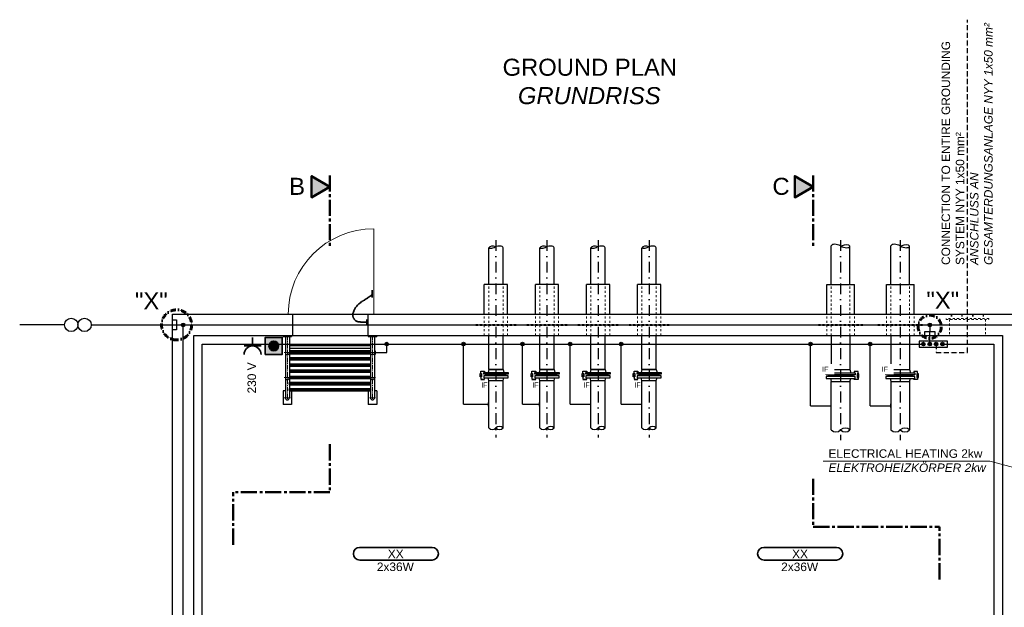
# Model space of a CAD drawing. Header units: millimetres. Extents: x -33264 to 5161179, y -3824 to 50989.
# Tile 3 of 25: x -33124 to -21556, y 6806 to 13707. Entities that reach past the tile are written whole.
import ezdxf

# ---------------------------------------------------------------- set-up
doc = ezdxf.new("R2010")
doc.units = ezdxf.units.MM
for name, pattern in [('ACAD_ISO10W100', [18, 12, -3, 0, -3]), ('ACAD_ISO12W100', [21, 12, -3, 0, -3, 0, -3]), ('DASHDOT', [25.4, 12.7, -6.35, 0, -6.35]), ('JIS_02_1.0', [2, 1, -1]), ('MITTE2', [28.575, 19.05, -3.175, 3.175, -3.175])]:
    doc.linetypes.add(name, pattern=pattern)
for name, color, linetype, lineweight in [('Beleuchtung', 5, 'ACAD_ISO12W100', 35), ('Elektroinstallation', 7, 'Continuous', 35), ('H01N2 1x50', 4, 'Continuous', 35), ('NYY 1x50_2', 3, 'ACAD_ISO10W100', 18), ('Trennstelle', 36, 'Continuous', 35), ('verz. Bandstahl 30x3_5mm auf Putz', 1, 'GRENZE1', 35), ('verz. Bandstahl 30x3_5mm im Beton', 5, 'GRENZE1', 35)]:
    doc.layers.add(name, color=color, linetype=linetype, lineweight=lineweight)
for name, color, linetype in [('Beschriftung', 7, 'Continuous'), ('P-MU150AUSL', 7, 'Continuous'), ('P-MU200AUSL', 7, 'Continuous'), ('P-MU200EINL', 7, 'Continuous')]:
    doc.layers.add(name, color=color, linetype=linetype)
doc.styles.add('LBB3.5M1000', font='isocp.shx', dxfattribs={"height": 3.5})
doc.linetypes.add('GRENZE1', pattern='A,6.35,-2.54,[133,ltypeshp.shx,S=2.54,R=0,X=-2.54,Y=0],-2.54,25.4', length=36.83)
pattern_1 = [(0, (17590.4024, 13641.809), (0, 3.175), []), (60, (17590.4024, 13641.809), (-2.74963066, 1.5875), []), (120, (17590.4024, 13641.809), (-2.74963066, -1.5875), [])]

msp = doc.modelspace()

# ---------------------------------------------------------------- hatches: boundary and pattern name
h = msp.add_hatch(color=256)
h.dxf.hatch_style = 1
h.paths.add_polyline_path([(-29478.506, 11745.341), (-29694.911, 11870.282), (-29694.911, 11620.4)])
h = msp.add_hatch(color=256)
h.dxf.hatch_style = 1
h.paths.add_polyline_path([(-23801.281, 11745.341), (-24017.686, 11870.282), (-24017.686, 11620.4)])
h = msp.add_hatch(color=256)
h.dxf.hatch_style = 1
edge = h.paths.add_edge_path()
edge.add_arc((-22506.962, 9897.38), 21.435, 90, 450)
h = msp.add_hatch(color=256)
h.dxf.hatch_style = 1
edge = h.paths.add_edge_path()
edge.add_arc((-22432.123, 9897.38), 21.435, 90, 450)
h = msp.add_hatch(color=256)
h.dxf.hatch_style = 1
edge = h.paths.add_edge_path()
edge.add_arc((-22357.225, 9897.38), 21.435, 90, 450, ccw=False)
h = msp.add_hatch(color=256)
h.dxf.hatch_style = 1
edge = h.paths.add_edge_path()
edge.add_arc((-22282.386, 9897.38), 21.435, 90, 450, ccw=False)
at = {"lineweight": 5}
h = msp.add_hatch(dxfattribs=at)
h.set_pattern_fill('NET3', color=256)
h.set_pattern_definition([(0, (21086.1112, 12941.685), (0, 3.175), []), (60, (21086.1112, 12941.685), (-2.74963066, 1.5875), []), (120, (21086.1112, 12941.685), (-2.74963066, -1.5875), [])])
h.paths.add_polyline_path([(-23478.506, 9535.38), (-23623.372, 9535.38), (-23623.372, 9518.38), (-23478.506, 9518.38)])
h.paths.add_polyline_path([(-23333.64, 9535.38), (-23478.506, 9535.38), (-23478.506, 9518.38), (-23333.64, 9518.38)])
h = msp.add_hatch(color=256)
h.dxf.hatch_style = 1
h.paths.add_polyline_path([(-23273.636, 9533.127), (-23279.047, 9523.756), (-23268.226, 9523.756)])
h = msp.add_hatch(dxfattribs=at)
h.set_pattern_fill('NET3', color=256)
h.set_pattern_definition([(0, (21786.1112, 12941.685), (0, 3.175), []), (60, (21786.1112, 12941.685), (-2.74963066, 1.5875), []), (120, (21786.1112, 12941.685), (-2.74963066, -1.5875), [])])
h.paths.add_polyline_path([(-22778.506, 9535.38), (-22923.372, 9535.38), (-22923.372, 9518.38), (-22778.506, 9518.38)])
h.paths.add_polyline_path([(-22633.64, 9535.38), (-22778.506, 9535.38), (-22778.506, 9518.38), (-22633.64, 9518.38)])
h = msp.add_hatch(color=256)
h.dxf.hatch_style = 1
h.paths.add_polyline_path([(-22573.636, 9533.127), (-22579.047, 9523.756), (-22568.226, 9523.756)])
at = {"layer": 'Elektroinstallation'}
h = msp.add_hatch(color=2, dxfattribs=at)
h.dxf.hatch_style = 1
h.paths.add_polyline_path([(-30038.209, 9975.168), (-30238.209, 9975.168), (-30238.209, 9775.168), (-30038.209, 9775.168)])
h.paths.add_polyline_path([(-30081.536, 9875.168, -1), (-30194.881, 9875.168, -1)], flags=16)
at = {"layer": 'Elektroinstallation', "true_color": 0xa02128}
h = msp.add_hatch(color=244, dxfattribs=at)
h.dxf.hatch_style = 1
edge = h.paths.add_edge_path()
edge.add_arc((-30138.209, 9875.168), 56.673, 0, 360)
at = {"layer": 'verz. Bandstahl 30x3_5mm auf Putz', "lineweight": -3}
h = msp.add_hatch(color=256, dxfattribs=at)
h.dxf.hatch_style = 1
edge = h.paths.add_edge_path()
edge.add_arc((-28811.868, 9897.38), 21.435, 0, 360)
h = msp.add_hatch(color=256, dxfattribs=at)
h.dxf.hatch_style = 1
edge = h.paths.add_edge_path()
edge.add_arc((-27908.388, 9897.38), 21.435, 0, 360)
h = msp.add_hatch(color=256, dxfattribs=at)
h.dxf.hatch_style = 1
edge = h.paths.add_edge_path()
edge.add_arc((-27217.649, 9897.38), 21.435, 0, 360)
h = msp.add_hatch(color=256, dxfattribs=at)
h.dxf.hatch_style = 1
edge = h.paths.add_edge_path()
edge.add_arc((-26656.537, 9897.38), 21.435, 0, 360)
h = msp.add_hatch(color=256, dxfattribs=at)
h.dxf.hatch_style = 1
edge = h.paths.add_edge_path()
edge.add_arc((-26056.537, 9897.38), 21.435, 0, 360)
h = msp.add_hatch(color=256, dxfattribs=at)
h.dxf.hatch_style = 1
edge = h.paths.add_edge_path()
edge.add_arc((-23831.937, 9897.38), 21.435, 0, 360)
h = msp.add_hatch(color=256, dxfattribs=at)
h.dxf.hatch_style = 1
edge = h.paths.add_edge_path()
edge.add_arc((-23131.937, 9897.38), 21.435, 0, 360)
at = {"layer": 'verz. Bandstahl 30x3_5mm im Beton', "lineweight": -3, "ltscale": 20}
h = msp.add_hatch(color=256, dxfattribs=at)
h.dxf.hatch_style = 1
edge = h.paths.add_edge_path()
edge.add_arc((-31203.506, 10122.38), 21.435, 0, 360)
h = msp.add_hatch(color=256, dxfattribs=at)
h.dxf.hatch_style = 1
edge = h.paths.add_edge_path()
edge.add_arc((-22432.123, 10122.38), 21.435, 270, 630, ccw=False)

# ---------------------------------------------------------------- linework, layer by layer
at = {"linetype": 'MITTE2', "lineweight": 50, "ltscale": 10}
for p, q in [((-29478.506, 11878.366), (-29478.506, 11022.658)), ((-23801.281, 11878.366), (-23801.281, 11022.658)), ((-29478.506, 8722.01), (-29478.506, 8157.24)), ((-23801.281, 8316.026), (-23801.281, 7751.256)), ((-30616.006, 7540.171), (-30616.006, 8157.24)), ((-29478.506, 8157.24), (-30616.006, 8157.24)), ((-23801.281, 7751.256), (-22317.22, 7751.256)), ((-22317.22, 7134.187), (-22317.22, 7751.256))]:
    msp.add_line(p, q, dxfattribs=at)
at = {"color": 251, "lineweight": 5}
msp.add_line((-28963.506, 10247.38), (-28963.506, 11252.38), dxfattribs=at)
at = {"linetype": 'JIS_02_1.0', "lineweight": 18, "ltscale": 25}
for p, q in [((-27612.656, 9997.38), (-27612.656, 10597.38)), ((-27444.356, 9997.38), (-27444.356, 10597.38)), ((-27012.656, 9997.38), (-27012.656, 10597.38)), ((-26844.356, 9997.38), (-26844.356, 10597.38)), ((-26412.656, 9997.38), (-26412.656, 10597.38)), ((-26244.356, 9997.38), (-26244.356, 10597.38)), ((-25812.656, 9997.38), (-25812.656, 10597.38)), ((-25644.356, 9997.38), (-25644.356, 10597.38)), ((-23588.056, 9997.38), (-23588.056, 10597.38)), ((-23368.956, 9997.38), (-23368.956, 10597.38)), ((-22888.056, 9997.38), (-22888.056, 10597.38)), ((-22668.956, 9997.38), (-22668.956, 10597.38)), ((-27665.006, 9997.38), (-27665.006, 10247.38)), ((-27392.006, 9997.38), (-27392.006, 10247.38)), ((-27065.006, 9997.38), (-27065.006, 10247.38)), ((-26792.006, 9997.38), (-26792.006, 10247.38)), ((-26465.006, 9997.38), (-26465.006, 10247.38)), ((-26192.006, 9997.38), (-26192.006, 10247.38)), ((-25865.006, 9997.38), (-25865.006, 10247.38)), ((-25592.006, 9997.38), (-25592.006, 10247.38)), ((-23640.456, 9997.38), (-23640.456, 10247.38)), ((-23316.556, 9997.38), (-23316.556, 10247.38)), ((-22940.456, 9997.38), (-22940.456, 10247.38)), ((-22616.556, 9997.38), (-22616.556, 10247.38)), ((-22198.506, 10187.38), (-22198.506, 9997.38)), ((-22178.506, 10247.38), (-22178.506, 10197.38)), ((-22173.506, 10247.38), (-22173.506, 10197.38)), ((-22054.34, 10247.38), (-22054.34, 10197.38)), ((-22049.34, 10247.38), (-22049.34, 10197.38)), ((-21927.672, 10247.38), (-21927.672, 10197.38)), ((-21922.672, 10247.38), (-21922.672, 10197.38)), ((-21803.506, 10247.38), (-21803.506, 10197.38)), ((-21798.506, 10247.38), (-21798.506, 10197.38)), ((-21778.506, 10187.38), (-21778.506, 9997.38)), ((-23216.556, 10127.38), (-23740.456, 10127.38)), ((-23740.456, 10117.38), (-23740.456, 10127.38)), ((-23216.556, 10117.38), (-23740.456, 10117.38)), ((-23216.556, 10117.38), (-23216.556, 10127.38)), ((-22516.556, 10127.38), (-23040.456, 10127.38)), ((-23040.456, 10117.38), (-23040.456, 10127.38)), ((-22516.556, 10117.38), (-23040.456, 10117.38)), ((-22516.556, 10117.38), (-22516.556, 10127.38))]:
    msp.add_line(p, q, dxfattribs=at)
for p, q in [((-31328.506, -502.62), (-31328.506, 10247.38)), ((-31328.506, 10247.38), (-21328.506, 10247.38)), ((-29913.506, 9997.38), (-29913.506, 10247.38)), ((-29028.506, 9997.38), (-29028.506, 10247.38)), ((-31078.506, 9997.38), (-21578.506, 9997.38)), ((-31078.506, -252.62), (-31078.506, 9997.38)), ((-30028.506, 9997.38), (-30028.506, 9987.38)), ((-30028.506, 9987.38), (-29928.506, 9987.38)), ((-30002.656, 9987.38), (-30002.656, 9266.88)), ((-29954.356, 9987.38), (-29954.356, 9505.38)), ((-29928.506, 9997.38), (-29928.506, 9987.38)), ((-29028.506, 9997.38), (-29028.506, 9987.38)), ((-29028.506, 9987.38), (-28928.506, 9987.38)), ((-29002.656, 9987.38), (-29002.656, 9449.022)), ((-28954.356, 9987.38), (-28954.356, 9266.88)), ((-28928.506, 9997.38), (-28928.506, 9987.38)), ((-21578.506, 9997.38), (-21578.506, -1952.62)), ((-29002.656, 9877.53), (-29954.356, 9877.53)), ((-29002.656, 9847.38), (-29954.356, 9847.38)), ((-29002.656, 9817.23), (-29954.356, 9817.23)), ((-29954.356, 9811.522), (-29002.656, 9811.522)), ((-29954.356, 9797.38), (-29002.656, 9797.38)), ((-29954.356, 9783.237), (-29002.656, 9783.237)), ((-29954.356, 9739.022), (-29002.656, 9739.022)), ((-29954.356, 9724.88), (-29002.656, 9724.88)), ((-29954.356, 9710.737), (-29002.656, 9710.737)), ((-29954.356, 9666.522), (-29002.656, 9666.522)), ((-29954.356, 9652.38), (-29002.656, 9652.38)), ((-29954.356, 9638.237), (-29002.656, 9638.237)), ((-29954.356, 9594.022), (-29002.656, 9594.022)), ((-29954.356, 9579.88), (-29002.656, 9579.88)), ((-29954.356, 9565.737), (-29002.656, 9565.737)), ((-29954.356, 9521.522), (-29002.656, 9521.522)), ((-29954.356, 9507.38), (-29002.656, 9507.38)), ((-29954.356, 9493.237), (-29002.656, 9493.237)), ((-29954.356, 9493.237), (-29954.356, 9449.022)), ((-27612.656, 9597.38), (-27621.006, 9564.38)), ((-27612.656, 9597.38), (-27621.006, 9564.38)), ((-27612.656, 9597.38), (-27444.356, 9597.38)), ((-27612.656, 9597.38), (-27444.356, 9597.38)), ((-27444.356, 9597.38), (-27436.006, 9564.38)), ((-27444.356, 9597.38), (-27436.006, 9564.38)), ((-27444.356, 9469.38), (-27436.006, 9502.38)), ((-27444.356, 9469.38), (-27436.006, 9502.38)), ((-27411.006, 9524.38), (-27411.006, 9542.38)), ((-27411.006, 9524.38), (-27411.006, 9542.38)), ((-27012.656, 9597.38), (-27021.006, 9564.38)), ((-27012.656, 9597.38), (-26844.356, 9597.38)), ((-26844.356, 9597.38), (-26836.006, 9564.38)), ((-26844.356, 9469.38), (-26836.006, 9502.38)), ((-26811.006, 9524.38), (-26811.006, 9542.38)), ((-26412.656, 9597.38), (-26421.006, 9564.38)), ((-26412.656, 9597.38), (-26244.356, 9597.38)), ((-26244.356, 9597.38), (-26236.006, 9564.38)), ((-26244.356, 9469.38), (-26236.006, 9502.38)), ((-26211.006, 9524.38), (-26211.006, 9542.38)), ((-25812.656, 9597.38), (-25821.006, 9564.38)), ((-25812.656, 9597.38), (-25644.356, 9597.38)), ((-25644.356, 9597.38), (-25636.006, 9564.38)), ((-25644.356, 9469.38), (-25636.006, 9502.38)), ((-25611.006, 9524.38), (-25611.006, 9542.38)), ((-23623.372, 9535.38), (-23623.372, 9518.38)), ((-23333.64, 9535.38), (-23333.64, 9518.38)), ((-22923.372, 9535.38), (-22923.372, 9518.38)), ((-22633.64, 9535.38), (-22633.64, 9518.38)), ((-29958.93, 9434.88), (-28998.082, 9434.88)), ((-29954.356, 9449.022), (-29002.656, 9449.022)), ((-29954.356, 9420.737), (-29002.656, 9420.737)), ((-29954.356, 9420.737), (-29954.356, 9376.522)), ((-29954.356, 9376.522), (-29002.656, 9376.522)), ((-29002.656, 9420.737), (-29002.656, 9376.522)), ((-27444.356, 8912.38), (-27444.356, 9469.38)), ((-26844.356, 8912.38), (-26844.356, 9469.38)), ((-26244.356, 8912.38), (-26244.356, 9469.38)), ((-25644.356, 8912.38), (-25644.356, 9469.38)), ((-30002.656, 9349.38), (-30028.506, 9349.38)), ((-30028.506, 9349.38), (-30028.506, 9189.38)), ((-29958.93, 9362.38), (-28998.082, 9362.38)), ((-29954.356, 9348.237), (-29002.656, 9348.237)), ((-29954.356, 9348.237), (-29954.356, 9266.88)), ((-29928.506, 9348.237), (-29928.506, 9189.38)), ((-29028.506, 9348.237), (-29028.506, 9189.38)), ((-29002.656, 9348.237), (-29002.656, 9266.88)), ((-28928.506, 9349.38), (-28954.356, 9349.38)), ((-28928.506, 9349.38), (-28928.506, 9189.38)), ((-29928.506, 9189.38), (-30028.506, 9189.38)), ((-28928.506, 9189.38), (-29028.506, 9189.38))]:
    msp.add_line(p, q)
at = {"linetype": 'MITTE2', "lineweight": 18, "ltscale": 3}
for p, q in [((-29978.506, 9997.38), (-29978.506, 9230.782)), ((-28978.506, 9997.38), (-28978.506, 9230.763)), ((-29942.39, 9797.38), (-30014.622, 9797.38)), ((-28942.39, 9797.38), (-29014.622, 9797.38)), ((-29942.39, 9505.398), (-30014.622, 9505.398)), ((-28942.39, 9505.398), (-29014.622, 9505.398)), ((-29942.39, 9266.898), (-30014.622, 9266.898)), ((-28942.39, 9266.898), (-29014.622, 9266.898))]:
    msp.add_line(p, q, dxfattribs=at)
at = {"linetype": 'Continuous', "ltscale": 10}
for p, q in [((-27612.656, 9597.38), (-27444.356, 9597.38)), ((-27612.656, 9597.38), (-27444.356, 9597.38)), ((-27012.657, 9597.38), (-26844.357, 9597.38)), ((-26412.657, 9597.38), (-26244.357, 9597.38)), ((-25812.657, 9597.38), (-25644.357, 9597.38))]:
    msp.add_line(p, q, dxfattribs=at)
at = {"lineweight": 50}
for points in [[(-29478.506, 11745.341), (-29694.911, 11870.282), (-29694.911, 11620.4)], [(-23801.281, 11745.341), (-24017.686, 11870.282), (-24017.686, 11620.4)]]:
    msp.add_lwpolyline(points, close=True, dxfattribs=at)
at = {"linetype": 'JIS_02_1.0', "lineweight": 18, "ltscale": 25}
for points in [[(-21737.006, 10187.38), (-21737.006, 10197.38), (-22240.006, 10197.38), (-22240.006, 10187.38)], [(-27765.006, 10117.38), (-27292.006, 10117.38), (-27292.006, 10127.38), (-27765.006, 10127.38)], [(-27165.006, 10117.38), (-26692.006, 10117.38), (-26692.006, 10127.38), (-27165.006, 10127.38)], [(-26565.006, 10117.38), (-26092.006, 10117.38), (-26092.006, 10127.38), (-26565.006, 10127.38)], [(-25965.006, 10117.38), (-25492.006, 10117.38), (-25492.006, 10127.38), (-25965.006, 10127.38)]]:
    msp.add_lwpolyline(points, close=True, dxfattribs=at)
for points in [[(-22557.363, 9862.953), (-22221.924, 9862.953), (-22221.924, 9931.806), (-22557.363, 9931.806)], [(-27671.006, 9564.38), (-27386.006, 9564.38), (-27386.006, 9542.38), (-27671.006, 9542.38)], [(-27671.006, 9564.38), (-27386.006, 9564.38), (-27386.006, 9542.38), (-27671.006, 9542.38)], [(-27071.006, 9564.38), (-26786.006, 9564.38), (-26786.006, 9542.38), (-27071.006, 9542.38)], [(-26471.006, 9564.38), (-26186.006, 9564.38), (-26186.006, 9542.38), (-26471.006, 9542.38)], [(-25871.006, 9564.38), (-25586.006, 9564.38), (-25586.006, 9542.38), (-25871.006, 9542.38)], [(-23648.506, 9559.38), (-23308.506, 9559.38), (-23308.506, 9535.38), (-23648.506, 9535.38)], [(-23648.506, 9494.38), (-23308.506, 9494.38), (-23308.506, 9518.38), (-23648.506, 9518.38)], [(-23282.627, 9506.632), (-23264.645, 9506.632), (-23264.645, 9547.127), (-23282.627, 9547.127)], [(-23273.636, 9533.127), (-23279.047, 9523.756), (-23268.226, 9523.756)], [(-22948.506, 9559.38), (-22608.506, 9559.38), (-22608.506, 9535.38), (-22948.506, 9535.38)], [(-22948.506, 9494.38), (-22608.506, 9494.38), (-22608.506, 9518.38), (-22948.506, 9518.38)], [(-22582.627, 9506.632), (-22564.645, 9506.632), (-22564.645, 9547.127), (-22582.627, 9547.127)], [(-22573.636, 9533.127), (-22579.047, 9523.756), (-22568.226, 9523.756)]]:
    msp.add_lwpolyline(points, close=True)
for points in [[(-27706.01, 9553.629), (-27706.01, 9580.053), (-27661.463, 9580.053), (-27661.464, 9564.38)], [(-27706.01, 9553.629), (-27706.01, 9580.053), (-27661.463, 9580.053), (-27661.464, 9564.38)], [(-27106.011, 9553.629), (-27106.01, 9580.053), (-27061.464, 9580.053), (-27061.464, 9564.38)], [(-26506.011, 9553.629), (-26506.01, 9580.053), (-26461.464, 9580.053), (-26461.464, 9564.38)], [(-25906.011, 9553.629), (-25906.01, 9580.053), (-25861.464, 9580.053), (-25861.464, 9564.38)], [(-23598.238, 9559.38), (-23588.056, 9597.38), (-23368.956, 9597.38), (-23358.774, 9559.38)], [(-23598.238, 9494.38), (-23588.056, 9456.38), (-23368.956, 9456.38), (-23358.774, 9494.38)], [(-23273.636, 9547.127), (-23273.636, 9573.552), (-23318.183, 9573.552), (-23318.183, 9559.38)], [(-23273.636, 9526.88), (-23273.636, 9480.207), (-23318.183, 9480.207), (-23318.183, 9494.38)], [(-22898.238, 9559.38), (-22888.056, 9597.38), (-22668.956, 9597.38), (-22658.774, 9559.38)], [(-22898.238, 9494.38), (-22888.056, 9456.38), (-22668.956, 9456.38), (-22658.774, 9494.38)], [(-22573.636, 9547.127), (-22573.636, 9573.552), (-22618.183, 9573.552), (-22618.183, 9559.38)], [(-22573.636, 9526.88), (-22573.636, 9480.207), (-22618.183, 9480.207), (-22618.183, 9494.38)]]:
    msp.add_lwpolyline(points)
for centre in [(-22506.962, 9897.38), (-22432.123, 9897.38), (-22357.225, 9897.38), (-22282.386, 9897.38)]:
    msp.add_circle(centre, 21.435)
at = {"color": 251, "lineweight": 5}
msp.add_arc((-28963.506, 10247.38), 1005, 90, 180, dxfattribs=at)
for centre, radius, start, end in [((-29978.506, 9797.38), 24.15, 180, 0), ((-29978.506, 9797.38), 24.15, 180, 0), ((-28978.506, 9797.38), 24.15, 180, 0), ((-29978.506, 9505.38), 24.15, 180, 0), ((-29973.83, 9494.75), 19.533, 355.5587667, 15.2715917), ((-28983.182, 9494.75), 19.533, 164.7281278, 184.4406444), ((-28978.506, 9505.38), 24.15, 180, 0), ((-29973.83, 9447.51), 19.533, 319.7144111, 4.4406444), ((-29973.83, 9422.25), 19.533, 355.5593556, 40.2855889), ((-29973.83, 9375.01), 19.533, 319.7144111, 4.4406444), ((-28983.182, 9447.51), 19.533, 175.5593556, 220.2855889), ((-28983.182, 9422.25), 19.533, 139.7144111, 184.4406444), ((-28983.182, 9375.01), 19.533, 175.5593556, 220.2855889), ((-29978.506, 9266.88), 24.15, 180, 0), ((-29973.83, 9349.75), 19.533, 355.5593556, 40.2855889), ((-28983.182, 9349.75), 19.533, 139.7144111, 184.4406444), ((-28978.506, 9266.88), 24.15, 180, 0), ((-27570.581, 8955.859), 60.504, 225.9405322, 314.0594678), ((-27486.431, 8868.9), 60.504, 45.9405322, 134.0594678), ((-27486.431, 8955.859), 60.504, 225.9405322, 314.0594678), ((-26970.581, 8955.859), 60.504, 225.9405322, 314.0594678), ((-26886.431, 8868.9), 60.504, 45.9405322, 134.0594678), ((-26886.431, 8955.859), 60.504, 225.9405322, 314.0594678), ((-26370.581, 8955.859), 60.504, 225.9405322, 314.0594678), ((-26286.431, 8868.9), 60.504, 45.9405322, 134.0594678), ((-26286.431, 8955.859), 60.504, 225.9405322, 314.0594678), ((-25770.581, 8955.859), 60.504, 225.9405322, 314.0594678), ((-25686.431, 8868.9), 60.504, 45.9405322, 134.0594678), ((-25686.431, 8955.859), 60.504, 225.9405322, 314.0594678)]:
    msp.add_arc(centre, radius, start, end)
at = {"layer": 'Beleuchtung', "linetype": 'Continuous', "ltscale": 10}
for points in [[(-29128.506, 7360.398, -1), (-29128.506, 7510.398), (-28278.506, 7510.398, -1), (-28278.506, 7360.398)], [(-24378.506, 7359.88, -1), (-24378.506, 7509.88), (-23528.506, 7509.88, -1), (-23528.506, 7359.88)]]:
    msp.add_lwpolyline(points, format="xyb", close=True, dxfattribs=at)
at = {"layer": 'Beschriftung', "lineweight": 5}
for p, q in [((-23683.435, 8521.184), (-21726.251, 8521.184)), ((-21726.251, 8521.184), (-21248.921, 8396.791))]:
    msp.add_line(p, q, dxfattribs=at)
at = {"layer": 'Beschriftung', "linetype": 'DASHDOT', "lineweight": 60, "ltscale": 5}
for centre, radius in [((-31280.102, 10122.38), 177.001), ((-22432.123, 10100.213), 136.272)]:
    msp.add_circle(centre, radius, dxfattribs=at)
at = {"layer": 'Elektroinstallation'}
for p, q in [((-30388.17, 9975.168), (-30388.17, 9875.168)), ((-30488.17, 9875.168), (-30288.17, 9875.168))]:
    msp.add_line(p, q, dxfattribs=at)
msp.add_lwpolyline([(-30238.209, 9775.168), (-30038.209, 9775.168), (-30038.209, 9975.168), (-30238.209, 9975.168)], close=True, dxfattribs=at)
at = {"layer": 'Elektroinstallation', "color": 244, "true_color": 0xa02128}
msp.add_circle((-30138.209, 9875.168), 56.673, dxfattribs=at)
at = {"layer": 'Elektroinstallation'}
msp.add_arc((-30388.17, 9775.168), 100, 0, 180, dxfattribs=at)
at = {"layer": 'H01N2 1x50', "linetype": 'Continuous'}
for p, q in [((-28982.363, 10446.159), (-28982.363, 10531.761)), ((-29046.544, 10127.097), (-29046.544, 10185.462))]:
    msp.add_line(p, q, dxfattribs=at)
msp.add_open_spline([(-29050.556, 10154.334), (-29051.893, 10154.334), (-29053.23, 10154.334), (-29054.567, 10154.334), (-29061.253, 10154.334), (-29067.938, 10154.334), (-29074.624, 10154.334), (-29082.646, 10154.334), (-29090.669, 10154.334), (-29098.691, 10154.334), (-29102.703, 10154.334), (-29106.714, 10154.334), (-29110.725, 10154.334), (-29114.941, 10154.334), (-29118.544, 10158.225), (-29122.759, 10158.225), (-29125.434, 10158.225), (-29128.108, 10158.225), (-29130.782, 10158.225), (-29134.793, 10158.225), (-29138.805, 10158.225), (-29142.816, 10158.225), (-29147.032, 10158.225), (-29150.772, 10161.356), (-29154.85, 10162.116), (-29156.143, 10162.358), (-29157.584, 10161.683), (-29158.861, 10162.116), (-29161.7, 10163.079), (-29164.29, 10164.476), (-29166.884, 10166.007), (-29171.052, 10168.469), (-29175.489, 10170.463), (-29178.918, 10173.789), (-29180.255, 10175.086), (-29181.592, 10176.383), (-29182.929, 10177.68), (-29185.603, 10180.274), (-29188.761, 10182.51), (-29190.952, 10185.462), (-29192.668, 10187.775), (-29193.626, 10190.65), (-29194.963, 10193.244), (-29196.3, 10195.838), (-29197.637, 10198.432), (-29198.974, 10201.026), (-29199.828, 10202.682), (-29202.132, 10203.261), (-29202.986, 10204.917), (-29204.871, 10208.574), (-29205.407, 10212.861), (-29206.997, 10216.59), (-29208.125, 10219.235), (-29211.008, 10221.454), (-29211.008, 10224.372), (-29211.008, 10226.966), (-29211.008, 10229.56), (-29211.008, 10232.154), (-29211.008, 10236.045), (-29211.008, 10239.936), (-29211.008, 10243.827), (-29211.008, 10246.421), (-29211.008, 10249.015), (-29211.008, 10251.609), (-29211.008, 10255.724), (-29208.531, 10259.454), (-29206.997, 10263.282), (-29204.381, 10269.809), (-29201.531, 10276.212), (-29198.974, 10282.737), (-29197.474, 10286.565), (-29196.848, 10290.753), (-29194.963, 10294.41), (-29192.289, 10299.598), (-29189.615, 10304.786), (-29186.94, 10309.974), (-29184.266, 10315.162), (-29181.592, 10320.35), (-29178.918, 10325.538), (-29177.211, 10328.85), (-29173.338, 10330.525), (-29170.895, 10333.32), (-29165.383, 10339.627), (-29160.473, 10346.498), (-29154.85, 10352.775), (-29149.865, 10358.339), (-29144.517, 10363.527), (-29138.805, 10368.339), (-29135.142, 10371.424), (-29130.548, 10373.256), (-29126.771, 10376.121), (-29119.405, 10381.708), (-29114.535, 10390.518), (-29106.714, 10395.576), (-29104.218, 10397.19), (-29101.231, 10397.945), (-29098.691, 10399.467), (-29094.609, 10401.913), (-29090.956, 10405.164), (-29086.658, 10407.249), (-29083.983, 10408.546), (-29081.309, 10409.843), (-29078.635, 10411.14), (-29075.961, 10412.437), (-29073.286, 10413.734), (-29070.612, 10415.031), (-29067.986, 10416.304), (-29068.851, 10421.058), (-29066.601, 10422.813), (-29064.31, 10424.601), (-29060.87, 10424.916), (-29058.578, 10426.704), (-29057.142, 10427.824), (-29056.074, 10429.54), (-29054.567, 10430.595), (-29049.759, 10433.961), (-29043.329, 10435.011), (-29038.522, 10438.377), (-29037.015, 10439.432), (-29035.905, 10441.124), (-29034.51, 10442.268), (-29032.286, 10444.094), (-29028.75, 10444.516), (-29026.488, 10446.159), (-29025.5, 10446.876), (-29027.655, 10449.484), (-29026.488, 10450.05), (-29025.285, 10450.633), (-29023.7, 10449.587), (-29022.477, 10450.05), (-29019.756, 10451.079), (-29016.884, 10452.072), (-29014.454, 10453.941), (-29012.931, 10455.112), (-29011.916, 10456.714), (-29010.443, 10457.832), (-29006.665, 10460.697), (-29002.244, 10462.888), (-28998.409, 10465.614), (-28996.913, 10466.677), (-28995.792, 10468.38), (-28994.397, 10469.505), (-28993.397, 10470.312), (-28991.346, 10468.574), (-28990.386, 10469.505), (-28989.455, 10470.408), (-28990.928, 10472.401), (-28990.386, 10473.396), (-28989.608, 10474.825), (-28986.375, 10475.424), (-28986.375, 10477.287), (-28986.375, 10478.584), (-28986.375, 10479.881), (-28986.375, 10481.178)], degree=3, knots=[0, 0, 0, 0, 0.007174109, 0.007174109, 0.007174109, 0.043044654, 0.043044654, 0.043044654, 0.086089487, 0.086089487, 0.086089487, 0.107611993, 0.107611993, 0.107611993, 0.130231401, 0.130231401, 0.130231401, 0.144579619, 0.144579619, 0.144579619, 0.166102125, 0.166102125, 0.166102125, 0.188721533, 0.188721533, 0.188721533, 0.195895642, 0.195895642, 0.195895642, 0.211842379, 0.211842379, 0.211842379, 0.237472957, 0.237472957, 0.237472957, 0.247467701, 0.247467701, 0.247467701, 0.267457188, 0.267457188, 0.267457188, 0.283115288, 0.283115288, 0.283115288, 0.298773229, 0.298773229, 0.298773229, 0.308767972, 0.308767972, 0.308767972, 0.330843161, 0.330843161, 0.330843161, 0.346501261, 0.346501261, 0.346501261, 0.360419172, 0.360419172, 0.360419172, 0.381296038, 0.381296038, 0.381296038, 0.395213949, 0.395213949, 0.395213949, 0.417288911, 0.417288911, 0.417288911, 0.454926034, 0.454926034, 0.454926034, 0.477001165, 0.477001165, 0.477001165, 0.508317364, 0.508317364, 0.508317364, 0.539633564, 0.539633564, 0.539633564, 0.559623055, 0.559623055, 0.559623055, 0.60472474, 0.60472474, 0.60472474, 0.644703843, 0.644703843, 0.644703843, 0.67033427, 0.67033427, 0.67033427, 0.720307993, 0.720307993, 0.720307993, 0.73625473, 0.73625473, 0.73625473, 0.761885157, 0.761885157, 0.761885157, 0.777831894, 0.777831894, 0.777831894, 0.793778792, 0.793778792, 0.793778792, 0.809436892, 0.809436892, 0.809436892, 0.825383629, 0.825383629, 0.825383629, 0.835378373, 0.835378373, 0.835378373, 0.867272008, 0.867272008, 0.867272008, 0.877266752, 0.877266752, 0.877266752, 0.893213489, 0.893213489, 0.893213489, 0.900172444, 0.900172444, 0.900172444, 0.907346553, 0.907346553, 0.907346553, 0.92329329, 0.92329329, 0.92329329, 0.933288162, 0.933288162, 0.933288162, 0.958918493, 0.958918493, 0.958918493, 0.968913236, 0.968913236, 0.968913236, 0.976087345, 0.976087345, 0.976087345, 0.983046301, 0.983046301, 0.983046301, 0.993041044, 0.993041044, 0.993041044, 1, 1, 1, 1], dxfattribs=at)
at = {"layer": 'NYY 1x50_2', "lineweight": -3, "ltscale": 5}
for p, q in [((-21988.354, 9798.122), (-21988.354, 13706.919)), ((-22357.225, 9897.38), (-22357.225, 9798.122)), ((-22357.225, 9798.122), (-21988.354, 9798.122))]:
    msp.add_line(p, q, dxfattribs=at)
at = {"layer": 'P-MU150AUSL', "linetype": 'Continuous', "ltscale": 10}
for p, q in [((-27612.656, 10597.38), (-27612.656, 11029.21)), ((-27444.356, 10597.38), (-27444.356, 11029.21)), ((-27012.656, 10597.38), (-27012.656, 11029.21)), ((-26844.356, 10597.38), (-26844.356, 11029.21)), ((-26412.656, 10597.38), (-26412.656, 11029.21)), ((-26244.356, 10597.38), (-26244.356, 11029.21)), ((-25812.656, 10597.38), (-25812.656, 11029.21)), ((-25644.356, 10597.38), (-25644.356, 11029.21)), ((-27665.006, 10247.38), (-27665.006, 10597.38)), ((-27392.006, 10597.38), (-27665.006, 10597.38)), ((-27392.006, 10247.38), (-27392.006, 10597.38)), ((-27065.006, 10247.38), (-27065.006, 10597.38)), ((-26792.006, 10597.38), (-27065.006, 10597.38)), ((-26792.006, 10247.38), (-26792.006, 10597.38)), ((-26465.006, 10247.38), (-26465.006, 10597.38)), ((-26192.006, 10597.38), (-26465.006, 10597.38)), ((-26192.006, 10247.38), (-26192.006, 10597.38)), ((-25865.006, 10247.38), (-25865.006, 10597.38)), ((-25592.006, 10597.38), (-25865.006, 10597.38)), ((-25592.006, 10247.38), (-25592.006, 10597.38)), ((-27612.656, 9597.38), (-27612.656, 9997.38)), ((-27444.356, 9597.38), (-27444.356, 9997.38)), ((-27012.656, 9597.38), (-27012.656, 9997.38)), ((-26844.356, 9597.378), (-26844.356, 9997.38)), ((-26412.656, 9597.38), (-26412.656, 9997.38)), ((-26244.356, 9597.378), (-26244.356, 9997.38)), ((-25812.656, 9597.38), (-25812.656, 9997.38)), ((-25644.356, 9597.378), (-25644.356, 9997.38)), ((-27444.356, 9597.38), (-27612.656, 9597.38)), ((-27444.356, 9597.38), (-27612.656, 9597.38)), ((-26844.357, 9597.38), (-27012.657, 9597.38)), ((-26244.357, 9597.38), (-26412.657, 9597.38)), ((-25644.357, 9597.38), (-25812.657, 9597.38))]:
    msp.add_line(p, q, dxfattribs=at)
for centre, start, end in [((-23423.731, 8832.776), 45.9405322, 134.0594678), ((-22723.731, 8832.776), 45.9405322, 134.0594678), ((-23533.281, 8945.983), 225.9405322, 314.0594678), ((-23423.731, 8945.983), 225.9405322, 314.0594678), ((-22833.281, 8945.983), 225.9405322, 314.0594678), ((-22723.731, 8945.983), 225.9405322, 314.0594678)]:
    msp.add_arc(centre, 78.767, start, end, dxfattribs=at)
for centre, major_axis, ratio, start_param, end_param in [((-27547.016, 11058.978), (-65.64, -29.769), 0.323935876, 0, 1.570796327), ((-27534.864, 10998.105), (-77.02, 31.104), 0.514276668, 4.831328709, 6.283185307), ((-27521.376, 10998.105), (77.02, 31.104), 0.514276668, 0, 1.570796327), ((-26947.016, 11058.978), (-65.64, -29.769), 0.323935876, 0, 1.570796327), ((-26934.864, 10998.105), (-77.02, 31.104), 0.514276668, 4.831328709, 6.283185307), ((-26921.376, 10998.105), (77.02, 31.104), 0.514276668, 0, 1.570796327), ((-26347.016, 11058.978), (-65.64, -29.769), 0.323935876, 0, 1.570796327), ((-26334.864, 10998.105), (-77.02, 31.104), 0.514276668, 4.831328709, 6.283185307), ((-26321.376, 10998.105), (77.02, 31.104), 0.514276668, 0, 1.570796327), ((-25747.016, 11058.978), (-65.64, -29.769), 0.323935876, 0, 1.570796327), ((-25734.864, 10998.105), (-77.02, 31.104), 0.514276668, 4.831328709, 6.283185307), ((-25721.376, 10998.105), (77.02, 31.104), 0.514276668, 0, 1.570796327)]:
    msp.add_ellipse(centre, major_axis=major_axis, ratio=ratio, start_param=start_param, end_param=end_param, dxfattribs=at)
at = {"layer": 'P-MU200AUSL', "ltscale": 100}
for p, q in [((-23640.456, 10247.38), (-23640.456, 10597.38)), ((-23640.456, 10597.38), (-23316.556, 10597.38)), ((-23316.556, 10247.38), (-23316.556, 10597.38)), ((-22940.456, 10247.38), (-22940.456, 10597.38)), ((-22940.456, 10597.38), (-22616.556, 10597.38)), ((-22616.556, 10247.38), (-22616.556, 10597.38)), ((-23588.056, 9997.38), (-23588.056, 9597.38)), ((-23368.956, 9997.38), (-23368.956, 9597.38)), ((-22888.056, 9997.38), (-22888.056, 9597.38)), ((-22668.956, 9997.38), (-22668.956, 9597.38)), ((-23588.056, 9597.38), (-23368.956, 9597.38)), ((-22888.056, 9597.38), (-22668.956, 9597.38)), ((-23588.056, 8889.38), (-23588.056, 9456.38)), ((-23368.956, 9456.38), (-23368.956, 8889.38)), ((-22888.056, 9456.38), (-22888.056, 8889.38)), ((-22668.956, 9456.38), (-22668.956, 8889.38))]:
    msp.add_line(p, q, dxfattribs=at)
at = {"layer": 'P-MU200EINL', "linetype": 'DASHDOT', "ltscale": 10}
for p, q in [((-27528.506, 11118.326), (-27528.506, 8800.873)), ((-26928.506, 11118.326), (-26928.506, 8800.873)), ((-26328.506, 11118.326), (-26328.506, 8800.873)), ((-25728.506, 11118.326), (-25728.506, 8800.873)), ((-23478.506, 11118.326), (-23478.506, 8770.873)), ((-22778.506, 11118.326), (-22778.506, 8770.873))]:
    msp.add_line(p, q, dxfattribs=at)
at = {"layer": 'P-MU200EINL', "linetype": 'Continuous', "ltscale": 10}
for p, q in [((-23588.056, 10597.38), (-23588.056, 11052.894)), ((-23368.956, 10597.38), (-23368.956, 11046.071)), ((-22888.056, 10597.38), (-22888.056, 11052.894)), ((-22668.956, 10597.38), (-22668.956, 11046.071))]:
    msp.add_line(p, q, dxfattribs=at)
for centre, major_axis, start_param, end_param in [((-23499.88, 11007.742), (-88.176, 45.153), 4.71238898, 6.283185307), ((-23457.247, 11090.997), (88.176, -45.153), 4.71238898, 6.283185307), ((-23457.247, 11000.691), (88.176, 45.153), 0, 1.48959212), ((-22799.88, 11007.742), (-88.176, 45.153), 4.71238898, 6.283185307), ((-22757.247, 11090.997), (88.176, -45.153), 4.71238898, 6.283185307), ((-22757.247, 11000.691), (88.176, 45.153), 0, 1.48959212)]:
    msp.add_ellipse(centre, major_axis=major_axis, ratio=0.472093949, start_param=start_param, end_param=end_param, dxfattribs=at)
at = {"layer": 'Trennstelle', "lineweight": -3}
for p, q in [((-32597.215, 10122.38), (-33123.604, 10122.38)), ((-32283.08, 10122.38), (-31280.102, 10122.38))]:
    msp.add_line(p, q, dxfattribs=at)
for centre in [(-32518.681, 10122.38), (-32361.614, 10122.38)]:
    msp.add_circle(centre, 78.534, dxfattribs=at)
at = {"layer": 'verz. Bandstahl 30x3_5mm auf Putz', "lineweight": -3, "ltscale": 5}
for p, q in [((-22432.123, 9897.38), (-22432.123, 10045.783)), ((-30978.506, -152.62), (-30978.506, 9897.38)), ((-30978.506, 9897.38), (-22506.962, 9897.38)), ((-28811.868, 9797.38), (-28811.868, 9897.38)), ((-27908.388, 9190.88), (-27908.388, 9897.38)), ((-27217.649, 9190.88), (-27217.649, 9897.38)), ((-26656.537, 9190.88), (-26656.537, 9897.38)), ((-26056.537, 9190.88), (-26056.537, 9897.38)), ((-23831.937, 9172.88), (-23831.937, 9897.38)), ((-23131.937, 9172.88), (-23131.937, 9897.38)), ((-28947.752, 9818.815), (-28947.752, 9775.945)), ((-28947.752, 9797.38), (-28811.868, 9797.38)), ((-27908.388, 9190.88), (-27619.26, 9190.88)), ((-27619.26, 9212.315), (-27619.26, 9169.445)), ((-27217.649, 9190.88), (-27019.26, 9190.88)), ((-27019.26, 9212.315), (-27019.26, 9169.445)), ((-26656.537, 9190.88), (-26419.26, 9190.88)), ((-26419.26, 9212.315), (-26419.26, 9169.445)), ((-26056.537, 9190.88), (-25819.26, 9190.88)), ((-25819.26, 9212.315), (-25819.26, 9169.445)), ((-23831.937, 9172.88), (-23594.66, 9172.88)), ((-23594.66, 9194.315), (-23594.66, 9151.445)), ((-23131.937, 9172.88), (-22894.66, 9172.88)), ((-22894.66, 9194.315), (-22894.66, 9151.445))]:
    msp.add_line(p, q, dxfattribs=at)
for points in [[(-22282.386, 9897.38), (-21678.506, 9897.38), (-21678.506, 9897.38)], [(-21678.506, 9897.38), (-21678.506, 747.38)]]:
    msp.add_lwpolyline(points, dxfattribs=at)
for centre in [(-28811.868, 9897.38), (-27908.388, 9897.38), (-27217.649, 9897.38), (-26656.537, 9897.38), (-26056.537, 9897.38), (-23831.937, 9897.38), (-23131.937, 9897.38)]:
    msp.add_circle(centre, 21.435, dxfattribs=at)
at = {"layer": 'verz. Bandstahl 30x3_5mm im Beton', "lineweight": -3, "ltscale": 20}
for p, q in [((-31328.506, 10180.613), (-31280.102, 10180.613)), ((-31280.102, 10180.613), (-31280.102, 10064.147)), ((-31280.102, 10064.147), (-31328.506, 10064.147)), ((-31280.102, 10122.38), (-16126.91, 10122.38)), ((-31203.506, -377.62), (-31203.506, 10122.38)), ((-22432.123, 10122.38), (-22432.123, 10045.783)), ((-22490.356, 9997.38), (-22490.356, 10045.783)), ((-22490.356, 10045.783), (-22373.89, 10045.783)), ((-22373.89, 10045.783), (-22373.89, 9997.38))]:
    msp.add_line(p, q, dxfattribs=at)
for centre in [(-31203.506, 10122.38), (-22432.123, 10122.38)]:
    msp.add_circle(centre, 21.435, dxfattribs=at)

# ---------------------------------------------------------------- texts
at = {"layer": 'Beleuchtung', "char_height": 100, "attachment_point": 1, "style": 'LBB3.5M1000'}
for s, width, insert in [('{\\fArial|b0|i0|c0|p34;XX}', 199.19797, (-28798.824, 7483.232)), ('{\\fArial|b0|i0|c0|p34;XX}', 199.19797, (-24048.824, 7482.714)), ('{\\fArial|b0|i0|c0|p34;2x36W}', 465.48426, (-28927.617, 7331.923)), ('{\\fArial|b0|i0|c0|p34;2x36W}', 465.48426, (-24177.617, 7331.405))]:
    msp.add_mtext_dynamic_manual_height_columns(s, width=width, gutter_width=17.5, heights=[0], dxfattribs=dict(at, insert=insert))
at = {"layer": 'Beschriftung', "char_height": 100, "attachment_point": 1, "rotation": 90, "style": 'LBB3.5M1000'}
for s, width, insert in [('{\\fArial|b0|i0|c0|p34;CONNECTION TO ENTIRE GROUNDING SYSTEM NYY 1x50 mm²\\P\\fArial|b0|i1|c0|p34;ANSCHLUSS AN GESAMTERDUNGSANLAGE NYY 1x50 mm²}', 2902.23934, (-22292.821, 10826.372)), ('{\\fArial|b0|i0|c0|p34;230 V}', 421.47197, (-30447.191, 9317.769))]:
    msp.add_mtext_dynamic_manual_height_columns(s, width=width, gutter_width=17.5, heights=[0], dxfattribs=dict(at, insert=insert))
at = {"layer": 'Beschriftung', "attachment_point": 1, "style": 'LBB3.5M1000'}
for s, width, insert, char_height in [('\\pi397.32;{\\fArial|b0|i0|c0|p34;GROUND PLAN\\P\\pi577.74;\\fArial|b0|i1|c0|p34;GRUNDRISS}', 2806.09191, (-27847.58, 13248.743), 200), ('{\\fArial|b0|i0|c0|p34;B}', 221.06718, (-29957.421, 11849.939), 200), ('{\\fArial|b0|i0|c0|p34;C}', 221.06718, (-24280.196, 11849.939), 200), ('{\\fArial|b0|i0|c0|p34;"X"}', 221.06718, (-31769.268, 10504.551), 200), ('{\\fArial|b0|i0|c0|p34;"X"}', 221.06718, (-22470.936, 10511.842), 200), ('{\\fArial|b0|i0|c0|p34;ELECTRICAL HEATING 2kw\\P\\fArial|b0|i1|c0|p34;ELEKTROHEIZKÖRPER 2kw}', 1892.84052, (-23621.568, 8661.84), 100)]:
    msp.add_mtext_dynamic_manual_height_columns(s, width=width, gutter_width=17.5, heights=[0], dxfattribs=dict(at, insert=insert, char_height=char_height))

# ---------------------------------------------------------------- next in the draw order: texts
at = {"layer": 'Beschriftung', "char_height": 60, "width": 111.95845, "attachment_point": 1, "style": 'LBB3.5M1000', "bg_fill": 2}
for insert in [(-23695.712, 9631.658), (-22995.712, 9631.658), (-27701.642, 9446.85), (-27101.642, 9446.85), (-26501.642, 9446.85), (-25901.642, 9446.85)]:
    msp.add_mtext('{\\fArial|b0|i0|c0|p34;\\C256;IF}', dxfattribs=dict(at, insert=insert))

# ---------------------------------------------------------------- next in the draw order: hatches: boundary and pattern name
h = msp.add_hatch(color=256)
h.dxf.hatch_style = 1
h.paths.add_polyline_path([(-27706.01, 9539.628), (-27700.6, 9530.257), (-27711.421, 9530.257)])
at = {"lineweight": 5}
h = msp.add_hatch(dxfattribs=at)
h.set_pattern_fill('NET3', color=256)
h.set_pattern_definition(pattern_1)
h.paths.add_polyline_path([(-27646.006, 9524.38), (-27646.006, 9542.38), (-27411.006, 9542.38), (-27411.006, 9524.38)])
h = msp.add_hatch(color=256)
h.dxf.hatch_style = 1
h.paths.add_polyline_path([(-27106.011, 9539.628), (-27100.6, 9530.257), (-27111.421, 9530.257)])
h = msp.add_hatch(dxfattribs=at)
h.set_pattern_fill('NET3', color=256)
h.set_pattern_definition([(0, (18190.402, 13641.809), (0, 3.175), []), (60, (18190.402, 13641.809), (-2.74963066, 1.5875), []), (120, (18190.402, 13641.809), (-2.74963066, -1.5875), [])])
h.paths.add_polyline_path([(-27046.006, 9524.38), (-27046.006, 9542.38), (-26811.006, 9542.38), (-26811.006, 9524.38)])
h = msp.add_hatch(color=256)
h.dxf.hatch_style = 1
h.paths.add_polyline_path([(-26506.011, 9539.628), (-26500.6, 9530.257), (-26511.421, 9530.257)])
h = msp.add_hatch(dxfattribs=at)
h.set_pattern_fill('NET3', color=256)
h.set_pattern_definition([(0, (18790.402, 13641.809), (0, 3.175), []), (60, (18790.402, 13641.809), (-2.74963066, 1.5875), []), (120, (18790.402, 13641.809), (-2.74963066, -1.5875), [])])
h.paths.add_polyline_path([(-26446.006, 9524.38), (-26446.006, 9542.38), (-26211.006, 9542.38), (-26211.006, 9524.38)])
h = msp.add_hatch(color=256)
h.dxf.hatch_style = 1
h.paths.add_polyline_path([(-25906.011, 9539.628), (-25900.6, 9530.257), (-25911.421, 9530.257)])
h = msp.add_hatch(dxfattribs=at)
h.set_pattern_fill('NET3', color=256)
h.set_pattern_definition([(0, (19390.402, 13641.809), (0, 3.175), []), (60, (19390.402, 13641.809), (-2.74963066, 1.5875), []), (120, (19390.402, 13641.809), (-2.74963066, -1.5875), [])])
h.paths.add_polyline_path([(-25846.006, 9524.38), (-25846.006, 9542.38), (-25611.006, 9542.38), (-25611.006, 9524.38)])

# ---------------------------------------------------------------- next in the draw order: linework, layer by layer
for p, q in [((-27646.006, 9524.38), (-27646.006, 9542.38)), ((-27612.656, 9469.38), (-27621.006, 9502.38)), ((-27046.006, 9524.38), (-27046.006, 9542.38)), ((-27012.656, 9469.38), (-27021.006, 9502.38)), ((-26446.006, 9524.38), (-26446.006, 9542.38)), ((-26412.656, 9469.38), (-26421.006, 9502.38)), ((-25846.006, 9524.38), (-25846.006, 9542.38)), ((-25812.656, 9469.38), (-25821.006, 9502.38)), ((-27612.656, 9469.38), (-27444.356, 9469.38)), ((-27012.656, 9469.38), (-26844.356, 9469.38)), ((-27012.656, 8912.38), (-27012.656, 9469.38)), ((-26412.656, 9469.38), (-26244.356, 9469.38)), ((-26412.656, 8912.38), (-26412.656, 9469.38)), ((-25812.656, 9469.38), (-25644.356, 9469.38)), ((-25812.656, 8912.38), (-25812.656, 9469.38))]:
    msp.add_line(p, q)
for points in [[(-27697.019, 9513.133), (-27715.001, 9513.133), (-27715.001, 9553.629), (-27697.019, 9553.628)], [(-27706.01, 9539.628), (-27700.6, 9530.257), (-27711.421, 9530.257)], [(-27671.006, 9502.38), (-27386.006, 9502.38), (-27386.006, 9524.38), (-27671.006, 9524.38)], [(-27097.02, 9513.133), (-27115.002, 9513.133), (-27115.002, 9553.629), (-27097.02, 9553.628)], [(-27106.011, 9539.628), (-27100.6, 9530.257), (-27111.421, 9530.257)], [(-27071.006, 9502.38), (-26786.006, 9502.38), (-26786.006, 9524.38), (-27071.006, 9524.38)], [(-26497.02, 9513.133), (-26515.002, 9513.133), (-26515.002, 9553.629), (-26497.02, 9553.628)], [(-26506.011, 9539.628), (-26500.6, 9530.257), (-26511.421, 9530.257)], [(-26471.006, 9502.38), (-26186.006, 9502.38), (-26186.006, 9524.38), (-26471.006, 9524.38)], [(-25897.02, 9513.133), (-25915.002, 9513.133), (-25915.002, 9553.629), (-25897.02, 9553.628)], [(-25906.011, 9539.628), (-25900.6, 9530.257), (-25911.421, 9530.257)], [(-25871.006, 9502.38), (-25586.006, 9502.38), (-25586.006, 9524.38), (-25871.006, 9524.38)]]:
    msp.add_lwpolyline(points, close=True)
for points in [[(-27706.01, 9533.381), (-27706.011, 9486.708), (-27661.464, 9486.708), (-27661.464, 9502.38)], [(-27106.011, 9533.381), (-27106.011, 9486.708), (-27061.464, 9486.708), (-27061.464, 9502.38)], [(-26506.011, 9533.381), (-26506.011, 9486.708), (-26461.464, 9486.708), (-26461.464, 9502.38)], [(-25906.011, 9533.381), (-25906.011, 9486.708), (-25861.464, 9486.708), (-25861.464, 9502.38)]]:
    msp.add_lwpolyline(points)

# ---------------------------------------------------------------- next in the draw order: texts
at = {"layer": 'Beschriftung', "insert": (-27701.642, 9446.85), "char_height": 60, "width": 111.95845, "attachment_point": 1, "style": 'LBB3.5M1000', "bg_fill": 2}
msp.add_mtext('{\\fArial|b0|i0|c0|p34;\\C256;IF}', dxfattribs=at)

# ---------------------------------------------------------------- next in the draw order: hatches: boundary and pattern name
h = msp.add_hatch(color=256)
h.dxf.hatch_style = 1
h.paths.add_polyline_path([(-27706.01, 9539.628), (-27700.6, 9530.257), (-27711.421, 9530.257)])
at = {"lineweight": 5}
h = msp.add_hatch(dxfattribs=at)
h.set_pattern_fill('NET3', color=256)
h.set_pattern_definition(pattern_1)
h.paths.add_polyline_path([(-27646.006, 9524.38), (-27646.006, 9542.38), (-27411.006, 9542.38), (-27411.006, 9524.38)])

# ---------------------------------------------------------------- next in the draw order: linework, layer by layer
for p, q in [((-27646.006, 9524.38), (-27646.006, 9542.38)), ((-27612.656, 9469.38), (-27621.006, 9502.38)), ((-27612.656, 9469.38), (-27444.356, 9469.38)), ((-27612.656, 8912.38), (-27612.656, 9469.38))]:
    msp.add_line(p, q)
for points in [[(-27697.019, 9513.133), (-27715.001, 9513.133), (-27715.001, 9553.629), (-27697.019, 9553.628)], [(-27706.01, 9539.628), (-27700.6, 9530.257), (-27711.421, 9530.257)], [(-27671.006, 9502.38), (-27386.006, 9502.38), (-27386.006, 9524.38), (-27671.006, 9524.38)]]:
    msp.add_lwpolyline(points, close=True)
msp.add_lwpolyline([(-27706.01, 9533.381), (-27706.011, 9486.708), (-27661.464, 9486.708), (-27661.464, 9502.38)])

doc.saveas('drawing.dxf')
